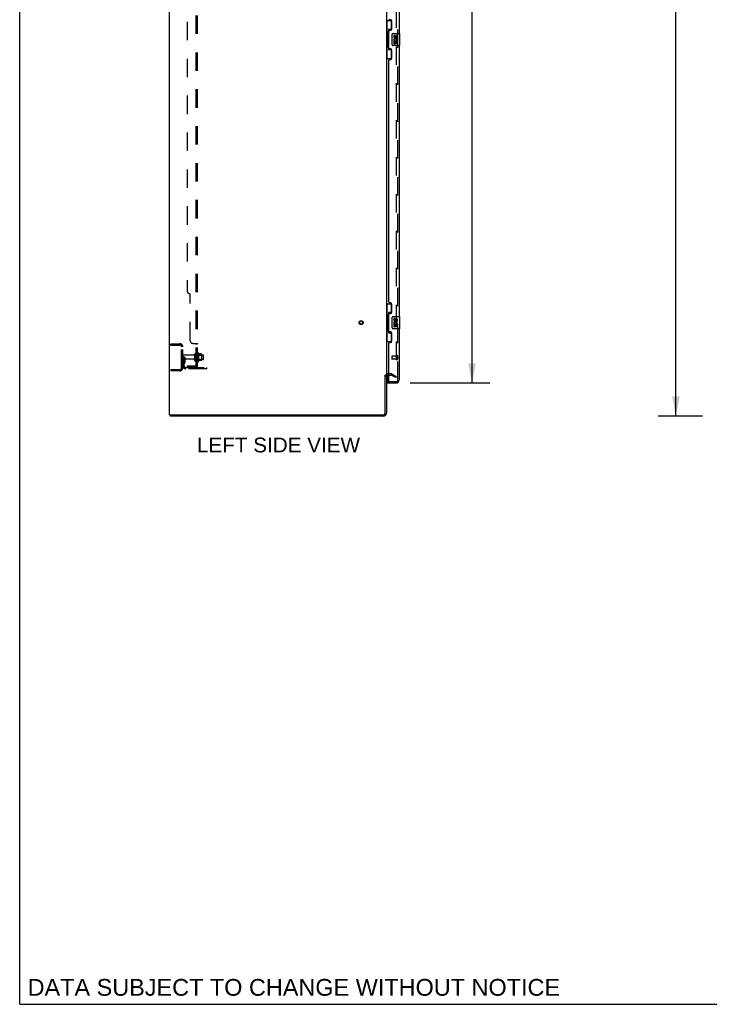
# Model space of a CAD drawing. Header units: inches. Extents: x 0 to 278, y 0 to 180.
# Tile 1 of 80: x 0 to 57, y 0 to 82. Entities that reach past the tile are written whole.
import ezdxf

# ---------------------------------------------------------------- set-up
doc = ezdxf.new("R2010")
doc.units = ezdxf.units.IN
doc.header["$LTSCALE"] = 15.310625
doc.header["$MEASUREMENT"] = 0
doc.linetypes.add('HIDDEN', pattern=[0.2, 0.1, -0.1])
doc.layers.get('0').update_dxf_attribs({"linetype": 'CONTINUOUS'})
for name, color, linetype in [('DEFAULT_2', 8, 'HIDDEN'), ('DIMENSIONS', 7, 'CONTINUOUS'), ('LEFTHAND_DOOR_ASSEMBLY', 7, 'CONTINUOUS'), ('RIGHTHAND_DOOR_ASSEMBLY', 7, 'CONTINUOUS'), ('SUBPANEL', 7, 'CONTINUOUS')]:
    doc.layers.add(name, color=color, linetype=linetype)
doc.styles.get("Standard").update_dxf_attribs({"font": 'arial.ttf'})
doc.dimstyles.new('DIMSTYLE_1', dxfattribs={"dimtxt": 1.228125, "dimasz": 1.6375, "dimexe": 0.09, "dimexo": 0.07, "dimgap": 0.0375, "dimtad": 0, "dimtih": 1, "dimtoh": 1, "dimzin": 4, "dimdsep": 46, "dimtxsty": 'Standard', "dimblk": '_FILLED', "dimblk1": '_FILLED', "dimblk2": '_FILLED', "dimcen": 0.09, "dimadec": 3, "dimazin": 1, "dimtfac": 1, "dimtdec": 3, "dimtofl": 0, "dimtmove": 0, "dimatfit": 3, "dimldrblk": '_FILLED', "dimfxl": 0, "dimtolj": 1, "dimtzin": 4, "dimarcsym": 0})

# ---------------------------------------------------------------- blocks, each defined once
blk = doc.blocks.new('_FILLED')
at = {"color": 0, "linetype": 'ByBlock'}
blk.add_solid([(0, 0), (-1, 0.2), (-1, -0.2)], dxfattribs=at)
blk = doc.blocks.new('*D9')
at = {"layer": 'DIMENSIONS', "color": 2, "linetype": 'Continuous'}
for p, q in [((32.386, 132.076), (39.002, 132.076)), ((37.528, 132.076), (37.528, 94.139)), ((37.528, 51.576), (37.528, 89.84)), ((32.386, 51.576), (39.002, 51.576))]:
    blk.add_line(p, q, dxfattribs=at)
at = {"layer": 'DIMENSIONS', "color": 2, "linetype": 'Continuous', "xscale": 1.6375, "yscale": 1.6375, "zscale": 1.6375}
for p, rotation in [((37.528, 132.076), 90), ((37.528, 51.576), 270)]:
    blk.add_blockref('_FILLED', p, dxfattribs=dict(at, rotation=rotation))
at = {"layer": 'DIMENSIONS', "color": 2, "linetype": 'Continuous', "insert": (37.528, 93.525), "char_height": 1.2281, "width": 6.28216, "attachment_point": 2, "line_spacing_factor": 0.9}
blk.add_mtext('80.50\\PDOORS', dxfattribs=at)
blk = doc.blocks.new('*D12')
at = {"layer": 'DIMENSIONS', "color": 2, "linetype": 'Continuous'}
for p, q in [((56.663, 134.826), (52.97, 134.826)), ((54.444, 134.826), (54.444, 93.054)), ((54.444, 48.826), (54.444, 90.598)), ((56.663, 48.826), (52.97, 48.826))]:
    blk.add_line(p, q, dxfattribs=at)
at = {"layer": 'DIMENSIONS', "color": 2, "linetype": 'Continuous', "xscale": 1.6375, "yscale": 1.6375, "zscale": 1.6375}
for p, rotation in [((54.444, 134.826), 90), ((54.444, 48.826), 270)]:
    blk.add_blockref('_FILLED', p, dxfattribs=dict(at, rotation=rotation))
at = {"layer": 'DIMENSIONS', "color": 2, "linetype": 'Continuous', "insert": (54.444, 92.44), "char_height": 1.2281, "width": 4.29159, "attachment_point": 2, "line_spacing_factor": 0.9}
blk.add_mtext('86.00', dxfattribs=at)

msp = doc.modelspace()

# ---------------------------------------------------------------- linework, layer by layer
at = {"color": 7, "linetype": 'Continuous'}
for p, q in [((0, 0), (0, 180.125)), ((30.324, 52.222), (30.428, 52.222)), ((12.48, 48.93), (12.48, 48.826)), ((12.485, 48.93), (12.518, 48.93)), ((0, 0), (278.375, 0))]:
    msp.add_line(p, q, dxfattribs=at)
at = {"color": 3, "linetype": 'Continuous'}
for p, q in [((12.428, 48.93), (12.428, 134.722)), ((30.428, 131.378), (30.428, 52.274)), ((30.324, 49.072), (30.324, 52.233)), ((30.428, 52.222), (30.428, 49.072)), ((30.632, 52.222), (30.571, 52.222)), ((12.428, 48.93), (12.485, 48.93)), ((30.182, 48.826), (12.48, 48.826)), ((12.518, 48.93), (30.182, 48.93))]:
    msp.add_line(p, q, dxfattribs=at)
for centre, radius, start, end in [((30.571, 52.079), 0.142, 90, 180), ((30.182, 49.072), 0.246, 270, 360), ((30.182, 49.072), 0.142, 270, 360)]:
    msp.add_arc(centre, radius, start, end, dxfattribs=at)
at = {"layer": 'DEFAULT_2', "color": 8, "linetype": 'HIDDEN'}
for p, q in [((31.241, 131.56), (31.241, 52.091)), ((12.532, 54.826), (13.286, 54.826)), ((12.532, 54.722), (12.532, 54.826)), ((12.532, 54.722), (13.286, 54.722)), ((13.428, 52.822), (13.428, 54.579)), ((13.532, 52.822), (13.532, 54.579)), ((14.522, 53.443), (14.522, 53.958)), ((14.632, 53.443), (14.632, 53.958)), ((14.757, 54.035), (14.757, 53.367)), ((14.827, 54.057), (14.827, 53.345)), ((15.083, 53.978), (14.855, 53.978)), ((15.093, 53.956), (15.093, 53.445)), ((13.636, 53.701), (13.532, 53.701)), ((14.46, 53.866), (13.562, 53.866)), ((14.46, 53.536), (13.562, 53.536)), ((13.621, 53.354), (13.572, 53.286)), ((13.622, 53.36), (13.622, 53.701)), ((13.622, 53.526), (13.726, 53.526)), ((13.636, 53.701), (13.726, 53.701)), ((13.636, 52.999), (13.636, 53.701)), ((13.705, 53.294), (13.656, 53.226)), ((13.726, 53.36), (13.726, 53.701)), ((15.227, 53.888), (14.632, 53.888)), ((15.227, 53.513), (14.632, 53.513)), ((14.777, 53.884), (14.757, 53.904)), ((14.777, 53.517), (14.757, 53.497)), ((14.777, 53.884), (15.073, 53.884)), ((14.777, 53.884), (14.777, 53.517)), ((14.777, 53.517), (15.073, 53.517)), ((15.083, 53.423), (14.855, 53.423)), ((15.073, 53.884), (15.093, 53.904)), ((15.073, 53.884), (15.073, 53.517)), ((15.073, 53.517), (15.093, 53.497)), ((15.257, 53.543), (15.257, 53.858)), ((12.532, 52.68), (13.286, 52.68)), ((12.532, 52.68), (12.532, 52.576)), ((13.286, 52.576), (12.532, 52.576)), ((13.779, 52.857), (15.532, 52.857)), ((15.532, 52.753), (13.779, 52.753)), ((15.029, 52.753), (15.029, 52.857)), ((15.285, 52.753), (15.285, 52.857)), ((15.532, 52.753), (15.532, 52.857)), ((30.833, 52.326), (30.571, 52.326)), ((30.901, 52.307), (31.241, 52.111)), ((30.632, 52.222), (30.833, 52.222)), ((31.189, 52.021), (30.849, 52.217)), ((31.241, 52.111), (31.189, 52.021)), ((31.216, 52.073), (31.218, 52.073))]:
    msp.add_line(p, q, dxfattribs=at)
for points in [[(31.224, 52.071), (31.223, 52.071), (31.221, 52.071), (31.22, 52.072), (31.218, 52.073)], [(31.241, 52.091), (31.241, 52.089), (31.24, 52.087), (31.24, 52.085), (31.239, 52.083), (31.238, 52.081), (31.237, 52.079), (31.236, 52.077), (31.234, 52.076), (31.233, 52.074), (31.231, 52.073), (31.229, 52.072), (31.227, 52.072), (31.225, 52.071), (31.224, 52.071)]]:
    msp.add_lwpolyline(points, dxfattribs=at)
for radius in [0.164, 0.124]:
    msp.add_circle((28.324, 56.576), radius, dxfattribs=at)
for centre, radius, start, end in [((13.286, 54.579), 0.246, 0, 90), ((13.286, 54.579), 0.142, 0, 90), ((14.577, 53.958), 0.055, 360, 180), ((14.796, 54.035), 0.0384, 34.44966, 180), ((14.227, 53.701), 0.698, 23.96793, 30.66313), ((14.874, 53.988), 0.01, 203.96793, 270), ((15.083, 53.968), 0.01, 5.19383, 90), ((14.952, 53.956), 0.141, 0, 5.20805), ((13.562, 53.836), 0.03, 90, 180), ((13.562, 53.566), 0.03, 180, 270), ((13.74, 53.165), 0.208, 144.24611, 180), ((13.612, 53.36), 0.01, 324.24611, 360), ((13.74, 53.165), 0.104, 144.24611, 180), ((13.612, 53.36), 0.114, 324.24611, 360), ((14.46, 53.928), 0.0625, 270, 360), ((14.46, 53.473), 0.0625, 0, 90), ((14.577, 53.443), 0.055, 180, 0), ((14.796, 53.367), 0.0384, 180, 325.55034), ((14.227, 53.701), 0.698, 329.33687, 336.03207), ((14.874, 53.413), 0.01, 90, 156.03207), ((15.083, 53.433), 0.01, 270, 354.80617), ((14.952, 53.445), 0.141, 354.79195, 360), ((15.227, 53.858), 0.03, 359.99999, 90), ((15.227, 53.543), 0.03, 270, 0.00001), ((13.286, 52.822), 0.246, 270, 360), ((13.286, 52.822), 0.142, 270, 360), ((13.779, 52.999), 0.246, 180, 270), ((13.779, 52.999), 0.142, 180, 270), ((30.571, 52.079), 0.246, 90, 180), ((30.833, 52.189), 0.137, 60, 90), ((30.833, 52.189), 0.033, 60, 90)]:
    msp.add_arc(centre, radius, start, end, dxfattribs=at)
at = {"layer": 'LEFTHAND_DOOR_ASSEMBLY', "color": 8, "linetype": 'HIDDEN'}
for p, q in [((31.382, 51.822), (31.382, 131.829)), ((30.882, 53.794), (30.882, 53.566)), ((31.339, 53.804), (30.892, 53.804)), ((31.339, 53.556), (30.892, 53.556)), ((31.339, 53.822), (31.339, 53.538)), ((30.652, 51.68), (31.24, 51.68))]:
    msp.add_line(p, q, dxfattribs=at)
at = {"layer": 'LEFTHAND_DOOR_ASSEMBLY', "color": 3, "linetype": 'Continuous'}
for p, q in [((31.486, 103.076), (31.486, 80.576)), ((30.752, 81.723), (30.692, 81.723)), ((30.882, 80.973), (30.882, 81.593)), ((30.632, 79.368), (30.632, 80.783)), ((30.692, 80.843), (30.752, 80.843)), ((30.752, 79.308), (30.692, 79.308)), ((31.486, 79.576), (31.486, 57.076)), ((30.882, 78.558), (30.882, 79.178)), ((30.632, 58.283), (30.632, 78.368)), ((30.692, 78.428), (30.752, 78.428)), ((30.752, 58.223), (30.692, 58.223)), ((30.882, 57.473), (30.882, 58.093)), ((30.632, 55.868), (30.632, 57.283)), ((30.692, 57.343), (30.752, 57.343)), ((30.752, 55.808), (30.692, 55.808)), ((30.882, 55.058), (30.882, 55.678)), ((31.486, 56.076), (31.486, 51.822)), ((30.632, 51.7), (30.632, 54.868)), ((30.692, 54.928), (30.752, 54.928)), ((30.507, 51.576), (31.24, 51.576))]:
    msp.add_line(p, q, dxfattribs=at)
at = {"layer": 'LEFTHAND_DOOR_ASSEMBLY', "color": 7, "linetype": 'Continuous'}
for p, q in [((30.428, 81.651), (30.869, 81.651)), ((30.467, 81.651), (30.467, 80.626)), ((30.832, 80.916), (30.605, 80.916)), ((30.605, 80.916), (30.605, 79.236)), ((30.832, 81.651), (30.832, 80.871)), ((30.446, 80.626), (30.568, 80.626)), ((30.446, 80.626), (30.446, 79.526)), ((30.568, 80.656), (30.568, 80.676)), ((30.568, 79.526), (30.568, 80.626)), ((30.891, 79.676), (30.891, 80.476)), ((30.991, 80.576), (31.531, 80.576)), ((31.092, 80.422), (31.029, 80.422)), ((31.029, 80.422), (31.029, 80.285)), ((31.092, 80.285), (31.092, 80.422)), ((31.157, 80.348), (31.157, 80.279)), ((31.218, 80.285), (31.218, 80.327)), ((31.281, 80.327), (31.281, 80.191)), ((31.281, 80.191), (31.343, 80.191)), ((31.343, 80.191), (31.343, 80.327)), ((31.546, 79.591), (31.546, 80.561)), ((30.446, 79.526), (30.568, 79.526)), ((30.467, 79.526), (30.467, 78.501)), ((30.568, 79.475), (30.568, 79.495)), ((30.832, 79.281), (30.832, 78.501)), ((31.531, 79.576), (30.991, 79.576)), ((31.047, 79.96), (31.029, 79.96)), ((31.029, 79.96), (31.029, 79.73)), ((31.029, 79.73), (31.092, 79.73)), ((31.082, 79.96), (31.109, 79.979)), ((31.082, 79.96), (31.343, 79.96)), ((31.092, 79.897), (31.157, 79.897)), ((31.092, 79.73), (31.092, 79.897)), ((31.157, 79.897), (31.157, 79.761)), ((31.157, 79.761), (31.218, 79.761)), ((31.218, 79.897), (31.281, 79.897)), ((31.218, 79.761), (31.218, 79.897)), ((31.273, 79.996), (31.33, 79.971)), ((31.281, 79.897), (31.281, 79.73)), ((31.281, 79.73), (31.343, 79.73)), ((31.343, 79.73), (31.343, 79.96)), ((30.428, 78.501), (30.869, 78.501)), ((30.605, 79.236), (30.832, 79.236)), ((30.428, 58.151), (30.869, 58.151)), ((30.467, 58.151), (30.467, 57.126)), ((30.832, 58.151), (30.832, 57.371)), ((30.832, 57.416), (30.605, 57.416)), ((30.605, 57.416), (30.605, 55.736)), ((30.446, 57.126), (30.568, 57.126)), ((30.446, 57.126), (30.446, 56.026)), ((30.568, 57.156), (30.568, 57.176)), ((30.568, 56.026), (30.568, 57.126)), ((30.891, 56.176), (30.891, 56.976)), ((30.991, 57.076), (31.531, 57.076)), ((31.092, 56.922), (31.029, 56.922)), ((31.029, 56.922), (31.029, 56.785)), ((31.047, 56.46), (31.029, 56.46)), ((31.029, 56.46), (31.029, 56.23)), ((31.082, 56.46), (31.109, 56.479)), ((31.082, 56.46), (31.343, 56.46)), ((31.092, 56.785), (31.092, 56.922)), ((31.092, 56.397), (31.157, 56.397)), ((31.092, 56.23), (31.092, 56.397)), ((31.157, 56.848), (31.157, 56.779)), ((31.157, 56.397), (31.157, 56.261)), ((31.218, 56.785), (31.218, 56.827)), ((31.218, 56.397), (31.281, 56.397)), ((31.218, 56.261), (31.218, 56.397)), ((31.273, 56.496), (31.33, 56.471)), ((31.281, 56.827), (31.281, 56.691)), ((31.281, 56.691), (31.343, 56.691)), ((31.281, 56.397), (31.281, 56.23)), ((31.343, 56.691), (31.343, 56.827)), ((31.343, 56.23), (31.343, 56.46)), ((31.546, 56.091), (31.546, 57.061)), ((30.446, 56.026), (30.568, 56.026)), ((30.467, 56.026), (30.467, 55.001)), ((30.568, 55.975), (30.568, 55.995)), ((30.605, 55.736), (30.832, 55.736)), ((30.832, 55.781), (30.832, 55.001)), ((31.531, 56.076), (30.991, 56.076)), ((31.029, 56.23), (31.092, 56.23)), ((31.157, 56.261), (31.218, 56.261)), ((31.281, 56.23), (31.343, 56.23)), ((30.428, 55.001), (30.869, 55.001)), ((30.507, 52.207), (30.507, 51.7)), ((30.507, 51.68), (30.652, 51.68)), ((30.507, 51.68), (30.507, 51.576))]:
    msp.add_line(p, q, dxfattribs=at)
for points in [[(30.605, 80.892), (30.606, 80.889), (30.606, 80.885), (30.607, 80.881), (30.608, 80.877), (30.61, 80.872), (30.612, 80.867), (30.614, 80.861), (30.617, 80.855), (30.621, 80.849), (30.625, 80.842), (30.629, 80.835), (30.634, 80.827), (30.639, 80.818), (30.641, 80.815)], [(30.891, 80.476), (30.892, 80.482), (30.892, 80.488), (30.893, 80.494), (30.895, 80.5), (30.896, 80.506), (30.898, 80.512)], [(30.641, 79.337), (30.639, 79.333), (30.634, 79.325), (30.629, 79.317), (30.625, 79.31), (30.621, 79.303), (30.617, 79.296), (30.614, 79.29), (30.612, 79.285), (30.61, 79.28), (30.608, 79.275), (30.607, 79.271), (30.606, 79.267), (30.606, 79.263), (30.605, 79.259)], [(30.898, 79.64), (30.896, 79.645), (30.895, 79.651), (30.893, 79.657), (30.892, 79.663), (30.892, 79.669), (30.891, 79.676)], [(30.605, 57.392), (30.606, 57.389), (30.606, 57.385), (30.607, 57.381), (30.608, 57.377), (30.61, 57.372), (30.612, 57.367), (30.614, 57.361), (30.617, 57.355), (30.621, 57.349), (30.625, 57.342), (30.629, 57.335), (30.634, 57.327), (30.639, 57.318), (30.641, 57.315)], [(30.891, 56.976), (30.892, 56.982), (30.892, 56.988), (30.893, 56.994), (30.895, 57), (30.896, 57.006), (30.898, 57.012)], [(30.641, 55.837), (30.639, 55.833), (30.634, 55.825), (30.629, 55.817), (30.625, 55.81), (30.621, 55.803), (30.617, 55.796), (30.614, 55.79), (30.612, 55.785), (30.61, 55.78), (30.608, 55.775), (30.607, 55.771), (30.606, 55.767), (30.606, 55.763), (30.605, 55.759)], [(30.898, 56.14), (30.896, 56.145), (30.895, 56.151), (30.893, 56.157), (30.892, 56.163), (30.892, 56.169), (30.891, 56.176)]]:
    msp.add_lwpolyline(points, dxfattribs=at)
at = {"layer": 'LEFTHAND_DOOR_ASSEMBLY', "color": 3, "linetype": 'Continuous'}
for centre, radius, start, end in [((30.692, 81.783), 0.06, 180, 270), ((30.752, 81.593), 0.13, 0, 90), ((30.752, 80.973), 0.13, 270, 360), ((30.692, 80.783), 0.06, 90, 180), ((30.692, 79.368), 0.06, 180, 270), ((30.752, 79.178), 0.13, 0, 90), ((30.752, 78.558), 0.13, 270, 360), ((30.692, 78.368), 0.06, 90, 180), ((30.692, 58.283), 0.06, 180, 270), ((30.752, 58.093), 0.13, 0, 90), ((30.692, 57.283), 0.06, 90, 180), ((30.752, 57.473), 0.13, 270, 360), ((30.692, 55.868), 0.06, 180, 270), ((30.752, 55.678), 0.13, 0, 90), ((30.692, 54.868), 0.06, 90, 180), ((30.752, 55.058), 0.13, 270, 360), ((30.652, 51.7), 0.02, 180, 270), ((31.24, 51.822), 0.246, 270, 360)]:
    msp.add_arc(centre, radius, start, end, dxfattribs=at)
at = {"layer": 'LEFTHAND_DOOR_ASSEMBLY', "color": 7, "linetype": 'Continuous'}
for centre, radius, start, end in [((30.991, 80.476), 0.1, 90, 158.79459), ((31.123, 80.285), 0.0943, 180, 360), ((31.186, 80.034), 0.157, 336.59665, 161.87913), ((31.123, 80.285), 0.0314, 180, 261.22946), ((31.186, 80.034), 0.0943, 336.59665, 215.11217), ((31.123, 80.29), 0.0362, 263.42855, 341.76278), ((31.249, 80.327), 0.0943, 68.69989, 167.43379), ((31.249, 80.327), 0.0314, 0, 180.04847), ((31.249, 80.327), 0.0943, 0, 68.67039), ((31.531, 80.561), 0.015, 0, 90), ((30.991, 79.676), 0.1, 201.20502, 270), ((31.183, 80.034), 0.154, 161.41988, 206.19629), ((31.186, 80.034), 0.157, 205.73705, 207.8532), ((31.531, 79.591), 0.015, 270, 360), ((30.991, 56.976), 0.1, 90, 158.79459), ((31.123, 56.785), 0.0943, 180, 360), ((31.183, 56.534), 0.154, 161.41988, 206.19629), ((31.186, 56.534), 0.157, 336.59665, 161.87913), ((31.186, 56.534), 0.157, 205.73705, 207.8532), ((31.123, 56.785), 0.0314, 180, 261.22946), ((31.186, 56.534), 0.0943, 336.59665, 215.11217), ((31.123, 56.79), 0.0362, 263.42855, 341.76278), ((31.249, 56.827), 0.0943, 68.69989, 167.43379), ((31.249, 56.827), 0.0314, 0, 180.04847), ((31.249, 56.827), 0.0943, 0, 68.67039), ((31.531, 57.061), 0.015, 0, 90), ((30.991, 56.176), 0.1, 201.20502, 270), ((31.531, 56.091), 0.015, 270, 360), ((30.527, 51.7), 0.02, 180, 270), ((31.322, 51.966), 0.26, 267.41339, 270)]:
    msp.add_arc(centre, radius, start, end, dxfattribs=at)
at = {"layer": 'LEFTHAND_DOOR_ASSEMBLY', "color": 8, "linetype": 'HIDDEN'}
for centre, radius, start, end in [((30.892, 53.794), 0.01, 90, 180), ((30.892, 53.566), 0.01, 180, 270), ((31.361, 53.822), 0.0215, 0, 180), ((31.361, 53.538), 0.0215, 180, 360), ((31.24, 51.822), 0.142, 270, 360)]:
    msp.add_arc(centre, radius, start, end, dxfattribs=at)
at = {"layer": 'LEFTHAND_DOOR_ASSEMBLY', "color": 7, "linetype": 'Continuous'}
for centre, start_param, end_param in [((30.673, 80.666), 0.699287, 1.51401), ((30.673, 80.666), -4.655602, -3.84088), ((30.673, 79.485), 0.699287, 1.51401), ((30.673, 79.485), -4.655602, -3.84088), ((30.673, 57.166), 0.699287, 1.51401), ((30.673, 57.166), -4.655602, -3.84088), ((30.673, 55.985), 0.699287, 1.51401), ((30.673, 55.985), -4.655602, -3.84088)]:
    msp.add_ellipse(centre, major_axis=(0, 0.18), ratio=0.579493, start_param=start_param, end_param=end_param, dxfattribs=at)
at = {"layer": 'RIGHTHAND_DOOR_ASSEMBLY', "color": 8, "linetype": 'HIDDEN'}
for p, q in [((31.382, 51.822), (31.382, 131.829)), ((30.652, 51.68), (31.24, 51.68))]:
    msp.add_line(p, q, dxfattribs=at)
msp.add_arc((31.24, 51.822), 0.142, 270, 360, dxfattribs=at)
at = {"layer": 'SUBPANEL', "color": 8, "linetype": 'HIDDEN'}
for p, q in [((14.632, 52.982), (14.632, 130.669)), ((14.757, 52.982), (14.757, 130.669)), ((13.882, 124.419), (13.882, 59.232)), ((14.132, 55.107), (14.132, 58.982)), ((14.382, 54.857), (14.703, 54.857)), ((14.632, 54.822), (14.757, 54.822)), ((14.632, 54.46), (14.757, 54.46)), ((14.632, 54.179), (14.757, 54.179)), ((14.632, 53.951), (14.757, 53.951)), ((14.632, 53.451), (14.757, 53.451)), ((13.882, 52.982), (14.52, 52.982)), ((13.882, 52.982), (13.882, 52.857)), ((14.52, 52.857), (13.882, 52.857)), ((14.132, 52.982), (14.132, 52.857)), ((14.703, 52.943), (14.607, 53.023)), ((14.632, 52.982), (14.757, 52.982))]:
    msp.add_line(p, q, dxfattribs=at)
for points in [[(14.607, 54.857), (14.606, 54.855), (14.606, 54.853), (14.606, 54.851), (14.607, 54.85), (14.607, 54.848), (14.608, 54.846), (14.61, 54.845), (14.611, 54.843), (14.613, 54.841), (14.614, 54.84), (14.616, 54.839), (14.618, 54.837), (14.622, 54.834)], [(14.607, 54.857), (14.606, 54.855), (14.606, 54.853), (14.606, 54.851), (14.607, 54.85), (14.607, 54.848)], [(14.61, 54.845), (14.611, 54.843), (14.613, 54.841), (14.614, 54.84), (14.616, 54.839)], [(14.622, 54.834), (14.624, 54.833), (14.626, 54.831), (14.628, 54.83), (14.63, 54.828), (14.631, 54.826), (14.632, 54.825), (14.632, 54.823), (14.632, 54.822)], [(14.624, 54.833), (14.626, 54.831), (14.628, 54.83), (14.63, 54.828), (14.631, 54.826), (14.632, 54.825), (14.632, 54.823), (14.632, 54.822)], [(14.703, 54.857), (14.706, 54.855), (14.708, 54.853), (14.712, 54.852), (14.715, 54.85), (14.719, 54.848), (14.723, 54.847), (14.731, 54.843)], [(14.706, 54.855), (14.708, 54.853), (14.712, 54.852)], [(14.731, 54.843), (14.735, 54.842), (14.738, 54.84)], [(14.738, 54.84), (14.742, 54.838), (14.745, 54.837), (14.748, 54.835), (14.751, 54.833), (14.753, 54.831), (14.755, 54.829), (14.756, 54.827), (14.757, 54.825), (14.757, 54.823), (14.757, 54.822)], [(14.745, 54.837), (14.748, 54.835), (14.751, 54.833), (14.753, 54.831), (14.755, 54.829), (14.756, 54.827), (14.757, 54.825), (14.757, 54.823), (14.757, 54.822)], [(14.607, 53.023), (14.606, 53.022), (14.606, 53.021), (14.606, 53.02), (14.607, 53.019), (14.607, 53.018), (14.608, 53.017), (14.61, 53.015), (14.611, 53.013), (14.613, 53.011), (14.614, 53.01), (14.618, 53.005)], [(14.618, 53.005), (14.62, 53.003), (14.622, 53.001), (14.624, 52.998), (14.626, 52.996), (14.628, 52.993), (14.63, 52.991), (14.631, 52.988), (14.632, 52.986), (14.632, 52.984), (14.632, 52.982)], [(14.692, 52.982), (14.692, 52.982), (14.692, 52.982), (14.692, 52.982), (14.692, 52.982), (14.691, 52.982), (14.691, 52.982), (14.69, 52.982), (14.689, 52.982), (14.689, 52.982), (14.688, 52.982), (14.687, 52.983), (14.686, 52.983), (14.686, 52.983), (14.685, 52.983), (14.684, 52.983), (14.683, 52.983), (14.683, 52.984), (14.682, 52.984), (14.681, 52.984), (14.68, 52.984), (14.679, 52.984), (14.679, 52.984), (14.678, 52.985), (14.677, 52.985), (14.676, 52.985), (14.675, 52.985), (14.674, 52.986), (14.674, 52.986), (14.673, 52.986), (14.672, 52.986), (14.671, 52.987), (14.67, 52.987), (14.669, 52.987), (14.668, 52.987), (14.668, 52.988), (14.667, 52.988), (14.666, 52.988), (14.665, 52.988), (14.664, 52.989), (14.663, 52.989), (14.662, 52.989), (14.661, 52.99), (14.66, 52.99), (14.659, 52.99), (14.658, 52.991), (14.657, 52.991), (14.656, 52.992), (14.655, 52.992), (14.654, 52.992), (14.653, 52.993), (14.652, 52.993), (14.651, 52.994), (14.65, 52.994), (14.649, 52.994), (14.648, 52.995), (14.647, 52.995), (14.646, 52.996), (14.645, 52.996), (14.644, 52.997), (14.643, 52.997), (14.642, 52.997), (14.641, 52.998), (14.641, 52.998), (14.64, 52.999), (14.639, 52.999), (14.638, 53), (14.637, 53), (14.636, 53), (14.636, 53.001), (14.635, 53.001), (14.634, 53.002), (14.633, 53.002), (14.633, 53.002), (14.632, 53.003), (14.631, 53.003), (14.631, 53.003), (14.63, 53.004), (14.63, 53.004), (14.629, 53.004), (14.629, 53.005), (14.628, 53.005), (14.628, 53.005)], [(14.628, 53.005), (14.628, 53.005), (14.628, 53.005), (14.628, 53.005), (14.629, 53.005), (14.629, 53.005), (14.629, 53.004), (14.63, 53.004), (14.63, 53.004), (14.631, 53.003), (14.631, 53.003), (14.632, 53.002), (14.632, 53.002)], [(14.689, 52.982), (14.69, 52.982), (14.69, 52.982), (14.691, 52.982), (14.691, 52.982), (14.692, 52.982), (14.692, 52.982), (14.692, 52.982), (14.692, 52.982)], [(14.703, 52.943), (14.706, 52.946), (14.708, 52.948), (14.712, 52.95), (14.715, 52.953), (14.719, 52.955), (14.723, 52.956), (14.727, 52.958)], [(14.727, 52.958), (14.735, 52.962), (14.738, 52.963), (14.742, 52.965), (14.745, 52.967), (14.748, 52.968), (14.751, 52.97), (14.753, 52.972), (14.755, 52.974), (14.756, 52.976), (14.757, 52.978), (14.757, 52.98), (14.757, 52.982)]]:
    msp.add_lwpolyline(points, dxfattribs=at)
for centre, radius, start, end in [((14.132, 59.232), 0.25, 180, 270), ((14.382, 55.107), 0.25, 180, 270), ((14.52, 53.094), 0.237, 270, 360), ((14.52, 53.094), 0.112, 270, 360)]:
    msp.add_arc(centre, radius, start, end, dxfattribs=at)

# ---------------------------------------------------------------- texts
at = {"layer": 'DIMENSIONS', "color": 2, "linetype": 'Continuous', "attachment_point": 2, "line_spacing_factor": 0.9}
for s, insert, char_height, width in [('LEFT SIDE VIEW', (21.473, 47.039), 1.22812, 13.50481), ('DATA SUBJECT TO CHANGE WITHOUT NOTICE', (22.745, 2.103), 1.39187, 44.09501)]:
    msp.add_mtext(s, dxfattribs=dict(at, insert=insert, char_height=char_height, width=width))

# ---------------------------------------------------------------- dimensions: what is measured, and where the dimension line sits
at = {"layer": 'DIMENSIONS', "color": 2, "linetype": 'Continuous'}
dim = msp.add_linear_dim(base=(54.444, 48.826), p1=(56.733, 134.826), p2=(56.733, 48.826), angle=270, dimstyle='DIMSTYLE_1', dxfattribs=at)
dim.commit()
dim.dimension.update_dxf_attribs({"geometry": '*D12', "text_midpoint": (54.437, 91.819), "dimtype": 160})
dim = msp.add_linear_dim(base=(37.528, 51.576), p1=(32.316, 132.076), p2=(32.316, 51.576), angle=270, text='<>\\PDOORS', dimstyle='DIMSTYLE_1', dxfattribs=at)
dim.commit()
dim.dimension.update_dxf_attribs({"geometry": '*D9', "text_midpoint": (37.528, 91.99), "dimtype": 160})

doc.saveas('drawing.dxf')
